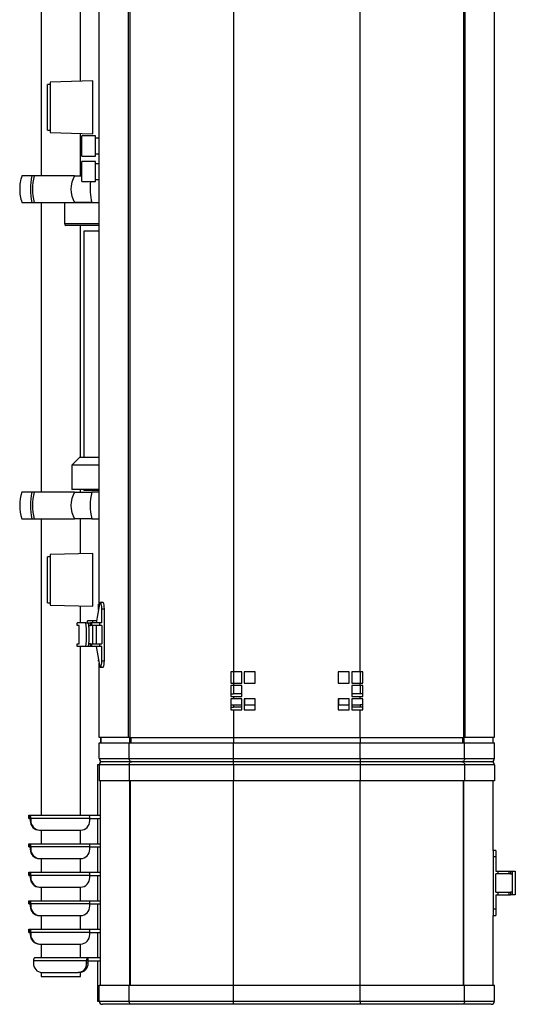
# Model space of a CAD drawing. Header units: millimetres. Extents: x 22 to 1954, y -1449 to 528.
# Tile 1 of 16: x 108 to 422, y -1449 to -826. Entities that reach past the tile are written whole.
import ezdxf

# ---------------------------------------------------------------- set-up
doc = ezdxf.new("R2010")
doc.units = ezdxf.units.MM

msp = doc.modelspace()

# ---------------------------------------------------------------- linework, layer by layer
at = {"color": 7, "linetype": 'Continuous', "lineweight": 25}
for p, q in [((121.66, -677.17), (121.66, -924.67)), ((177.11, -1279.92), (177.11, -714.92)), ((177.76, -714.92), (177.76, -1279.92)), ((243.46, -714.92), (243.46, -1238.42)), ((323.46, -714.92), (323.46, -1238.42)), ((389.15, -1279.92), (389.15, -714.92)), ((389.8, -714.92), (389.8, -1279.92)), ((408.44, -714.92), (408.44, -1279.92)), ((146.66, -864.91), (146.66, -787.42)), ((158.47, -1196.92), (158.47, -797.92)), ((154.45, -864.71), (127.45, -865.42)), ((154.45, -882.86), (154.45, -864.71)), ((127.45, -866.92), (125.75, -866.92)), ((125.75, -882.67), (125.75, -866.92)), ((127.45, -865.42), (127.45, -897.42)), ((125.75, -895.92), (125.75, -882.67)), ((154.45, -898.13), (154.45, -882.86)), ((125.75, -895.92), (127.45, -895.92)), ((127.45, -897.42), (154.45, -898.13)), ((146.66, -924.67), (146.66, -897.92)), ((156.03, -899.52), (147.53, -899.52)), ((147.53, -912.22), (147.53, -899.52)), ((156.03, -912.22), (156.03, -899.52)), ((158.47, -900.87), (156.03, -900.87)), ((147.53, -912.22), (156.03, -912.22)), ((156.03, -910.87), (158.47, -910.87)), ((156.03, -915.72), (147.53, -915.72)), ((147.53, -928.42), (147.53, -915.72)), ((156.03, -928.42), (156.03, -915.72)), ((158.47, -917.07), (156.03, -917.07)), ((115.94, -924.67), (109.59, -924.67)), ((117.34, -924.67), (115.94, -924.67)), ((142.91, -924.67), (117.34, -924.67)), ((142.91, -924.67), (147.53, -924.67)), ((156.03, -927.07), (158.47, -927.07)), ((147.53, -928.42), (156.03, -928.42)), ((109.59, -941.67), (115.94, -941.67)), ((115.94, -941.67), (117.34, -941.67)), ((117.34, -941.67), (142.91, -941.67)), ((121.66, -941.67), (121.66, -1124.67)), ((136.51, -941.87), (136.51, -954.87)), ((158.47, -941.87), (136.51, -941.87)), ((137.84, -941.87), (137.84, -941.67)), ((153.74, -941.67), (142.91, -941.67)), ((153.74, -941.67), (158.47, -941.67)), ((158.47, -956.07), (137.37, -956.07)), ((146.66, -1102.67), (146.66, -956.07)), ((148.7, -959.67), (148.7, -1102.67)), ((158.47, -959.67), (148.7, -959.67)), ((146.2, -1102.67), (141.2, -1107.67)), ((141.2, -1107.67), (141.2, -1123.17)), ((158.47, -1107.67), (141.2, -1107.67)), ((146.2, -1102.67), (158.47, -1102.67)), ((115.94, -1124.67), (109.59, -1124.67)), ((117.34, -1124.67), (115.94, -1124.67)), ((142.91, -1124.67), (117.34, -1124.67)), ((158.47, -1123.17), (141.2, -1123.17)), ((142.91, -1124.67), (153.74, -1124.67)), ((146.66, -1124.67), (146.66, -1123.17)), ((148.7, -1123.17), (148.7, -1123.67)), ((158.47, -1123.67), (148.7, -1123.67)), ((158.47, -1124.67), (153.74, -1124.67)), ((109.59, -1141.67), (115.94, -1141.67)), ((115.94, -1141.67), (117.34, -1141.67)), ((117.34, -1141.67), (142.91, -1141.67)), ((121.66, -1141.67), (121.66, -1329.07)), ((153.74, -1141.67), (142.91, -1141.67)), ((146.66, -1163.67), (146.66, -1141.67)), ((153.74, -1141.67), (158.47, -1141.67)), ((154.45, -1163.46), (127.45, -1164.17)), ((127.45, -1164.17), (127.45, -1180.17)), ((154.45, -1196.88), (154.45, -1163.46)), ((127.45, -1165.67), (125.75, -1165.67)), ((125.75, -1194.67), (125.75, -1165.67)), ((127.45, -1180.17), (127.45, -1196.17)), ((125.75, -1194.67), (127.45, -1194.67)), ((160.95, -1194.42), (159.29, -1194.42)), ((127.45, -1196.17), (154.45, -1196.88)), ((146.66, -1207.42), (146.66, -1196.67)), ((158.71, -1195.67), (156.5, -1207.42)), ((158.05, -1195.67), (158.47, -1195.67)), ((158.05, -1199.17), (158.05, -1195.67)), ((160.08, -1207.42), (160.08, -1198.42)), ((160.08, -1198.42), (161.75, -1198.42)), ((161.75, -1231.42), (161.75, -1198.42)), ((144.45, -1209.12), (144.45, -1207.42)), ((150.01, -1207.42), (144.45, -1207.42)), ((150.01, -1207.42), (151.68, -1207.42)), ((151.07, -1207.42), (151.07, -1206.17)), ((154.43, -1206.17), (151.07, -1206.17)), ((151.68, -1207.42), (152.95, -1207.42)), ((152.95, -1209.12), (152.95, -1207.42)), ((153.75, -1207.42), (152.95, -1207.42)), ((153.75, -1209.12), (153.75, -1207.42)), ((158.81, -1207.42), (153.75, -1207.42)), ((156.74, -1206.17), (154.43, -1206.17)), ((158.81, -1209.12), (158.81, -1207.42)), ((160.08, -1207.42), (158.81, -1207.42)), ((145.84, -1209.12), (144.45, -1209.12)), ((145.84, -1220.72), (145.84, -1209.12)), ((151.89, -1209.12), (152.95, -1209.12)), ((153.75, -1209.12), (152.95, -1209.12)), ((158.81, -1209.12), (153.75, -1209.12)), ((156.5, -1209.12), (156.5, -1220.72)), ((160.08, -1209.12), (158.81, -1209.12)), ((160.08, -1209.12), (160.08, -1220.72)), ((144.45, -1222.42), (144.45, -1220.72)), ((144.45, -1220.72), (145.84, -1220.72)), ((150.01, -1222.42), (144.45, -1222.42)), ((146.66, -1329.07), (146.66, -1222.42)), ((151.68, -1222.42), (150.01, -1222.42)), ((152.95, -1222.42), (151.68, -1222.42)), ((152.95, -1220.72), (151.89, -1220.72)), ((152.95, -1222.42), (152.95, -1220.72)), ((152.95, -1220.72), (153.75, -1220.72)), ((153.75, -1222.42), (152.95, -1222.42)), ((153.75, -1222.42), (153.75, -1220.72)), ((153.75, -1220.72), (158.81, -1220.72)), ((158.81, -1222.42), (153.75, -1222.42)), ((156.5, -1222.42), (158.71, -1234.16)), ((158.81, -1222.42), (158.81, -1220.72)), ((158.81, -1220.72), (160.08, -1220.72)), ((160.08, -1222.42), (158.81, -1222.42)), ((160.08, -1231.42), (160.08, -1222.42)), ((158.05, -1231.67), (158.05, -1230.67)), ((158.24, -1231.67), (158.05, -1231.67)), ((160.08, -1231.42), (161.75, -1231.42)), ((158.47, -1279.92), (158.47, -1232.92)), ((159.29, -1235.42), (160.95, -1235.42)), ((243.46, -1238.42), (241.69, -1238.42)), ((241.69, -1238.42), (241.69, -1245.42)), ((241.71, -1238.42), (241.71, -1245.42)), ((248.71, -1238.42), (243.46, -1238.42)), ((248.71, -1245.42), (248.71, -1238.42)), ((257.21, -1238.42), (250.21, -1238.42)), ((250.21, -1238.42), (250.21, -1245.42)), ((257.21, -1245.42), (257.21, -1238.42)), ((316.71, -1238.42), (309.71, -1238.42)), ((309.71, -1238.42), (309.71, -1245.42)), ((316.71, -1245.42), (316.71, -1238.42)), ((323.46, -1238.42), (318.21, -1238.42)), ((318.21, -1238.42), (318.21, -1245.42)), ((325.22, -1238.42), (323.46, -1238.42)), ((325.21, -1245.42), (325.21, -1238.42)), ((325.22, -1245.42), (325.22, -1238.42)), ((241.69, -1245.42), (243.46, -1245.42)), ((243.46, -1246.92), (241.69, -1246.92)), ((241.69, -1246.92), (241.69, -1253.92)), ((241.71, -1246.92), (241.71, -1253.92)), ((243.46, -1245.42), (243.46, -1246.92)), ((243.46, -1245.42), (248.71, -1245.42)), ((248.71, -1246.92), (243.46, -1246.92)), ((248.71, -1253.92), (248.71, -1246.92)), ((250.21, -1245.42), (257.21, -1245.42)), ((309.71, -1245.42), (316.71, -1245.42)), ((318.21, -1245.42), (323.46, -1245.42)), ((323.46, -1246.92), (318.21, -1246.92)), ((318.21, -1246.92), (318.21, -1253.92)), ((323.46, -1245.42), (323.46, -1246.92)), ((323.46, -1245.42), (325.22, -1245.42)), ((325.22, -1246.92), (323.46, -1246.92)), ((325.21, -1253.92), (325.21, -1246.92)), ((325.22, -1253.92), (325.22, -1246.92)), ((241.69, -1253.92), (243.46, -1253.92)), ((243.46, -1255.42), (241.69, -1255.42)), ((241.69, -1255.42), (241.69, -1262.42)), ((241.71, -1255.42), (241.71, -1262.42)), ((241.8, -1252.17), (243.55, -1252.17)), ((243.46, -1253.92), (243.46, -1255.42)), ((243.46, -1253.92), (248.71, -1253.92)), ((248.71, -1255.42), (243.46, -1255.42)), ((248.71, -1252.17), (243.55, -1252.17)), ((248.71, -1262.42), (248.71, -1255.42)), ((257.21, -1255.42), (250.21, -1255.42)), ((250.21, -1255.42), (250.21, -1262.42)), ((250.3, -1255.42), (250.3, -1259.17)), ((257.21, -1262.42), (257.21, -1255.42)), ((316.71, -1255.42), (309.71, -1255.42)), ((309.71, -1255.42), (309.71, -1262.42)), ((309.8, -1255.42), (309.8, -1259.17)), ((316.71, -1262.42), (316.71, -1255.42)), ((318.21, -1253.92), (323.46, -1253.92)), ((323.46, -1255.42), (318.21, -1255.42)), ((318.21, -1255.42), (318.21, -1262.42)), ((323.55, -1252.17), (318.3, -1252.17)), ((318.3, -1252.17), (318.3, -1253.92)), ((318.3, -1255.42), (318.3, -1259.17)), ((323.46, -1253.92), (323.46, -1255.42)), ((323.46, -1253.92), (325.22, -1253.92)), ((325.22, -1255.42), (323.46, -1255.42)), ((325.3, -1252.17), (323.55, -1252.17)), ((325.21, -1262.42), (325.21, -1255.42)), ((325.22, -1262.42), (325.22, -1255.42)), ((241.69, -1262.42), (243.46, -1262.42)), ((241.8, -1259.17), (243.55, -1259.17)), ((241.8, -1260.67), (243.55, -1260.67)), ((243.46, -1262.42), (243.46, -1279.92)), ((243.46, -1262.42), (248.71, -1262.42)), ((243.55, -1259.17), (243.55, -1260.67)), ((243.55, -1259.17), (248.71, -1259.17)), ((248.71, -1260.67), (243.55, -1260.67)), ((250.21, -1262.42), (257.21, -1262.42)), ((250.3, -1259.17), (257.21, -1259.17)), ((309.71, -1262.42), (316.71, -1262.42)), ((309.8, -1259.17), (316.71, -1259.17)), ((318.21, -1262.42), (323.46, -1262.42)), ((318.3, -1259.17), (323.55, -1259.17)), ((323.55, -1260.67), (318.3, -1260.67)), ((318.3, -1260.67), (318.3, -1262.42)), ((323.46, -1262.42), (323.46, -1279.92)), ((323.46, -1262.42), (325.22, -1262.42)), ((323.55, -1259.17), (323.55, -1260.67)), ((325.3, -1259.17), (323.55, -1259.17)), ((325.3, -1260.67), (323.55, -1260.67)), ((177.11, -1279.92), (158.47, -1279.92)), ((159.55, -1283.17), (159.55, -1279.92)), ((159.55, -1279.92), (159.55, -1283.17)), ((177.76, -1279.92), (177.11, -1279.92)), ((177.76, -1279.92), (243.46, -1279.92)), ((243.46, -1279.92), (323.46, -1279.92)), ((323.46, -1279.92), (389.15, -1279.92)), ((389.8, -1279.92), (389.15, -1279.92)), ((408.44, -1279.92), (389.8, -1279.92)), ((407.55, -1279.92), (407.55, -1283.17)), ((407.55, -1279.92), (407.55, -1283.17)), ((158.55, -1293.17), (158.55, -1283.17)), ((158.55, -1283.17), (177.45, -1283.17)), ((177.45, -1293.17), (177.45, -1283.17)), ((177.45, -1283.17), (243.55, -1283.17)), ((243.55, -1293.17), (243.55, -1283.17)), ((243.55, -1283.17), (323.55, -1283.17)), ((323.55, -1293.17), (323.55, -1283.17)), ((323.55, -1283.17), (389.65, -1283.17)), ((389.65, -1293.17), (389.65, -1283.17)), ((389.65, -1283.17), (408.55, -1283.17)), ((408.55, -1293.17), (408.55, -1283.17)), ((158.55, -1293.17), (177.45, -1293.17)), ((177.45, -1293.17), (243.55, -1293.17)), ((243.55, -1295.17), (243.55, -1293.17)), ((243.55, -1293.17), (323.55, -1293.17)), ((323.55, -1293.17), (389.65, -1293.17)), ((323.55, -1293.17), (323.55, -1295.17)), ((389.65, -1293.17), (408.55, -1293.17)), ((157.55, -1329.07), (157.55, -1296.87)), ((157.55, -1296.87), (158.57, -1296.87)), ((177.45, -1297.17), (158.55, -1297.17)), ((158.55, -1297.17), (158.55, -1307.17)), ((178.91, -1295.17), (160.55, -1295.17)), ((243.55, -1297.17), (177.45, -1297.17)), ((177.45, -1297.17), (177.45, -1307.17)), ((243.55, -1295.17), (178.91, -1295.17)), ((323.55, -1295.17), (243.55, -1295.17)), ((243.55, -1297.17), (243.55, -1295.17)), ((243.55, -1297.17), (243.55, -1307.17)), ((323.55, -1297.17), (243.55, -1297.17)), ((388.19, -1295.17), (323.55, -1295.17)), ((323.55, -1295.17), (323.55, -1297.17)), ((389.65, -1297.17), (323.55, -1297.17)), ((323.55, -1297.17), (323.55, -1307.17)), ((406.55, -1295.17), (388.19, -1295.17)), ((389.65, -1297.17), (389.65, -1307.17)), ((408.55, -1297.17), (389.65, -1297.17)), ((408.55, -1297.17), (408.55, -1307.17)), ((177.45, -1307.17), (158.55, -1307.17)), ((159.35, -1436.57), (159.35, -1307.17)), ((243.55, -1307.17), (177.45, -1307.17)), ((323.55, -1307.17), (243.55, -1307.17)), ((389.65, -1307.17), (323.55, -1307.17)), ((408.55, -1307.17), (389.65, -1307.17)), ((407.75, -1351.37), (407.75, -1307.17)), ((113.95, -1329.07), (113.95, -1331.07)), ((113.95, -1329.07), (114.06, -1329.07)), ((113.95, -1331.07), (114.06, -1331.07)), ((114.06, -1331.07), (114.06, -1329.07)), ((114.06, -1329.07), (114.82, -1329.07)), ((114.06, -1331.07), (114.82, -1331.07)), ((114.82, -1331.07), (114.82, -1329.07)), ((114.82, -1329.07), (152.13, -1329.07)), ((114.82, -1331.07), (115.2, -1331.07)), ((114.82, -1331.07), (114.82, -1332.47)), ((115.2, -1331.07), (115.2, -1332.47)), ((152.51, -1331.07), (115.2, -1331.07)), ((152.13, -1329.07), (159.35, -1329.07)), ((152.51, -1332.47), (152.51, -1331.07)), ((152.51, -1331.07), (159.35, -1331.07)), ((157.55, -1347.07), (157.55, -1331.07)), ((114.82, -1332.47), (115.2, -1332.47)), ((120.71, -1338.47), (121.09, -1338.47)), ((121.09, -1338.47), (146.62, -1338.47)), ((121.66, -1338.47), (121.66, -1347.07)), ((146.66, -1347.07), (146.66, -1338.47)), ((113.95, -1347.07), (113.95, -1349.07)), ((113.95, -1347.07), (114.06, -1347.07)), ((113.95, -1349.07), (114.06, -1349.07)), ((114.06, -1349.07), (114.06, -1347.07)), ((114.06, -1347.07), (114.82, -1347.07)), ((114.06, -1349.07), (114.82, -1349.07)), ((114.82, -1349.07), (114.82, -1347.07)), ((114.82, -1347.07), (152.13, -1347.07)), ((114.82, -1349.07), (115.2, -1349.07)), ((114.82, -1349.07), (114.82, -1350.47)), ((114.82, -1350.47), (115.2, -1350.47)), ((115.2, -1349.07), (115.2, -1350.47)), ((152.51, -1349.07), (115.2, -1349.07)), ((152.13, -1347.07), (159.35, -1347.07)), ((152.51, -1350.47), (152.51, -1349.07)), ((152.51, -1349.07), (159.35, -1349.07)), ((157.55, -1365.07), (157.55, -1349.07)), ((120.71, -1356.47), (121.09, -1356.47)), ((121.09, -1356.47), (146.62, -1356.47)), ((121.66, -1356.47), (121.66, -1365.07)), ((146.66, -1365.07), (146.66, -1356.47)), ((409.45, -1351.37), (407.75, -1351.37)), ((407.75, -1351.37), (407.75, -1355.37)), ((409.45, -1355.37), (407.75, -1355.37)), ((407.75, -1355.37), (407.75, -1388.37)), ((409.45, -1351.37), (409.45, -1355.37)), ((409.45, -1355.37), (409.45, -1364.37)), ((113.95, -1365.07), (113.95, -1367.07)), ((113.95, -1365.07), (114.06, -1365.07)), ((113.95, -1367.07), (114.06, -1367.07)), ((114.06, -1367.07), (114.06, -1365.07)), ((114.06, -1365.07), (114.82, -1365.07)), ((114.06, -1367.07), (114.82, -1367.07)), ((114.82, -1365.07), (152.13, -1365.07)), ((114.82, -1367.07), (114.82, -1365.07)), ((114.82, -1367.07), (115.2, -1367.07)), ((114.82, -1367.07), (114.82, -1368.47)), ((114.82, -1368.47), (115.2, -1368.47)), ((152.51, -1367.07), (115.2, -1367.07)), ((115.2, -1367.07), (115.2, -1368.47)), ((152.13, -1365.07), (159.35, -1365.07)), ((152.51, -1368.47), (152.51, -1367.07)), ((152.51, -1367.07), (159.35, -1367.07)), ((157.55, -1383.07), (157.55, -1367.07)), ((409.45, -1364.37), (410.75, -1364.37)), ((409.45, -1377.67), (409.45, -1366.07)), ((410.75, -1366.07), (409.45, -1366.07)), ((410.75, -1364.37), (410.75, -1366.07)), ((410.75, -1364.37), (417.75, -1364.37)), ((417.75, -1366.07), (410.75, -1366.07)), ((417.75, -1364.37), (417.75, -1366.07)), ((417.75, -1364.37), (418.75, -1364.37)), ((418.75, -1366.07), (417.75, -1366.07)), ((418.75, -1364.37), (418.75, -1366.07)), ((418.75, -1364.37), (420.05, -1364.37)), ((418.75, -1366.07), (420.05, -1366.07)), ((420.05, -1364.37), (421.75, -1364.37)), ((420.05, -1379.37), (420.05, -1364.37)), ((421.75, -1364.37), (421.75, -1379.37)), ((120.71, -1374.47), (121.09, -1374.47)), ((121.09, -1374.47), (146.62, -1374.47)), ((121.66, -1374.47), (121.66, -1383.07)), ((146.66, -1383.07), (146.66, -1374.47)), ((409.45, -1377.67), (410.75, -1377.67)), ((409.45, -1379.37), (409.45, -1388.37)), ((409.45, -1379.37), (410.75, -1379.37)), ((410.75, -1377.67), (410.75, -1379.37)), ((410.75, -1377.67), (417.75, -1377.67)), ((410.75, -1379.37), (417.75, -1379.37)), ((417.75, -1377.67), (417.75, -1379.37)), ((417.75, -1377.67), (418.75, -1377.67)), ((417.75, -1379.37), (418.75, -1379.37)), ((418.75, -1377.67), (418.75, -1379.37)), ((420.05, -1377.67), (418.75, -1377.67)), ((420.05, -1379.37), (418.75, -1379.37)), ((421.75, -1379.37), (420.05, -1379.37)), ((113.95, -1383.07), (113.95, -1385.07)), ((113.95, -1383.07), (114.06, -1383.07)), ((113.95, -1385.07), (114.06, -1385.07)), ((114.06, -1385.07), (114.06, -1383.07)), ((114.06, -1383.07), (114.82, -1383.07)), ((114.06, -1385.07), (114.82, -1385.07)), ((114.82, -1385.07), (114.82, -1383.07)), ((114.82, -1383.07), (152.13, -1383.07)), ((114.82, -1385.07), (115.2, -1385.07)), ((114.82, -1385.07), (114.82, -1386.47)), ((114.82, -1386.47), (115.2, -1386.47)), ((152.51, -1385.07), (115.2, -1385.07)), ((115.2, -1385.07), (115.2, -1386.47)), ((152.13, -1383.07), (159.35, -1383.07)), ((152.51, -1386.47), (152.51, -1385.07)), ((152.51, -1385.07), (159.35, -1385.07)), ((157.55, -1401.07), (157.55, -1385.07)), ((120.71, -1392.47), (121.09, -1392.47)), ((121.09, -1392.47), (146.62, -1392.47)), ((121.66, -1392.47), (121.66, -1401.07)), ((146.66, -1401.07), (146.66, -1392.47)), ((409.45, -1388.37), (407.75, -1388.37)), ((407.75, -1388.37), (407.75, -1392.37)), ((407.75, -1392.37), (409.45, -1392.37)), ((407.75, -1436.57), (407.75, -1392.37)), ((409.45, -1388.37), (409.45, -1392.37)), ((113.95, -1401.07), (113.95, -1403.07)), ((113.95, -1401.07), (114.06, -1401.07)), ((113.95, -1403.07), (114.06, -1403.07)), ((114.06, -1403.07), (114.06, -1401.07)), ((114.06, -1401.07), (114.82, -1401.07)), ((114.06, -1403.07), (114.82, -1403.07)), ((114.82, -1401.07), (152.13, -1401.07)), ((114.82, -1403.07), (114.82, -1401.07)), ((114.82, -1403.07), (114.82, -1404.47)), ((114.82, -1403.07), (115.2, -1403.07)), ((114.82, -1404.47), (115.2, -1404.47)), ((115.2, -1403.07), (115.2, -1404.47)), ((152.51, -1403.07), (115.2, -1403.07)), ((152.13, -1401.07), (159.35, -1401.07)), ((152.51, -1404.47), (152.51, -1403.07)), ((152.51, -1403.07), (159.35, -1403.07)), ((157.55, -1419.07), (157.55, -1403.07)), ((120.71, -1410.47), (121.09, -1410.47)), ((121.09, -1410.47), (146.62, -1410.47)), ((121.66, -1410.47), (121.66, -1419.07)), ((146.66, -1419.07), (146.66, -1410.47)), ((117.79, -1419.07), (151.45, -1419.07)), ((151.45, -1421.07), (151.45, -1419.07)), ((151.45, -1419.07), (159.35, -1419.07)), ((150.52, -1421.07), (116.87, -1421.07)), ((116.87, -1421.07), (116.87, -1422.47)), ((151.45, -1421.07), (150.52, -1421.07)), ((150.52, -1422.47), (150.52, -1421.07)), ((151.45, -1422.47), (150.52, -1422.47)), ((151.45, -1421.07), (159.35, -1421.07)), ((151.45, -1422.47), (151.45, -1421.07)), ((157.55, -1446.87), (157.55, -1421.07)), ((121.66, -1428.44), (121.66, -1430.97)), ((121.66, -1430.97), (146.66, -1430.97)), ((122.18, -1428.47), (145.21, -1428.47)), ((146.14, -1428.47), (145.21, -1428.47)), ((146.66, -1430.97), (146.66, -1428.44)), ((158.55, -1446.57), (158.55, -1436.57)), ((158.55, -1436.57), (177.45, -1436.57)), ((177.45, -1446.57), (177.45, -1436.57)), ((177.45, -1436.57), (243.55, -1436.57)), ((243.55, -1446.57), (243.55, -1436.57)), ((243.55, -1436.57), (323.55, -1436.57)), ((323.55, -1446.57), (323.55, -1436.57)), ((323.55, -1436.57), (389.65, -1436.57)), ((389.65, -1446.57), (389.65, -1436.57)), ((389.65, -1436.57), (408.55, -1436.57)), ((408.55, -1446.57), (408.55, -1436.57)), ((158.57, -1446.87), (157.55, -1446.87)), ((158.55, -1446.57), (177.45, -1446.57)), ((178.91, -1448.57), (160.55, -1448.57)), ((177.45, -1446.57), (243.55, -1446.57)), ((243.55, -1448.57), (178.91, -1448.57)), ((243.55, -1448.57), (243.55, -1446.57)), ((243.55, -1446.57), (323.55, -1446.57)), ((323.55, -1448.57), (243.55, -1448.57)), ((323.55, -1446.57), (389.65, -1446.57)), ((323.55, -1446.57), (323.55, -1448.57)), ((388.19, -1448.57), (323.55, -1448.57)), ((406.55, -1448.57), (388.19, -1448.57)), ((389.65, -1446.57), (408.55, -1446.57))]:
    msp.add_line(p, q, dxfattribs=at)
at = {"color": 8, "linetype": 'Continuous', "lineweight": 25}
for p, q in [((136.51, -954.87), (158.47, -954.87)), ((154.43, -1207.42), (154.43, -1206.17)), ((154.43, -1220.72), (154.43, -1209.12)), ((243.55, -1238.42), (243.55, -1245.42)), ((323.55, -1238.42), (323.55, -1245.42)), ((243.55, -1246.92), (243.55, -1252.17)), ((323.55, -1246.92), (323.55, -1252.17)), ((177.93, -1283.17), (177.93, -1279.92)), ((178.59, -1279.92), (178.59, -1283.17)), ((243.55, -1279.92), (243.55, -1283.17)), ((323.55, -1279.92), (323.55, -1283.17)), ((388.52, -1283.17), (388.52, -1279.92)), ((389.17, -1279.92), (389.17, -1283.17)), ((177.91, -1436.57), (177.91, -1307.17)), ((178.24, -1436.57), (178.24, -1307.17)), ((243.55, -1436.57), (243.55, -1307.17)), ((323.55, -1436.57), (323.55, -1307.17)), ((388.86, -1436.57), (388.86, -1307.17)), ((389.19, -1436.57), (389.19, -1307.17))]:
    msp.add_line(p, q, dxfattribs=at)
at = {"color": 7, "linetype": 'Continuous', "lineweight": 25, "flags": 128}
for points in [[(160.08, -1198.42), (160.05, -1197.24), (159.94, -1196.17), (159.78, -1195.3), (159.58, -1194.7), (159.35, -1194.43), (159.11, -1194.51), (158.89, -1194.94), (158.71, -1195.67)], [(161.75, -1198.42), (161.71, -1197.24), (161.61, -1196.17), (161.45, -1195.3), (161.25, -1194.7), (161.02, -1194.43), (160.95, -1194.42)], [(158.71, -1234.16), (158.89, -1234.9), (159.11, -1235.32), (159.35, -1235.41), (159.58, -1235.14), (159.78, -1234.54), (159.94, -1233.66), (160.05, -1232.59), (160.08, -1231.42)], [(160.95, -1235.42), (161.02, -1235.41), (161.25, -1235.14), (161.45, -1234.54), (161.61, -1233.66), (161.71, -1232.59), (161.75, -1231.42)], [(117.79, -1419.07), (117.61, -1419.11), (117.44, -1419.22), (117.28, -1419.41), (117.14, -1419.65), (117.02, -1419.96), (116.94, -1420.3), (116.88, -1420.68), (116.87, -1421.07)], [(150.52, -1421.07), (150.54, -1420.68), (150.59, -1420.3), (150.68, -1419.96), (150.8, -1419.65), (150.94, -1419.41), (151.1, -1419.22), (151.27, -1419.11), (151.45, -1419.07)]]:
    msp.add_lwpolyline(points, dxfattribs=at)
at = {"color": 7, "linetype": 'Continuous', "lineweight": 25}
for centre, radius, start, end in [((134.16, -933.17), 26, 160.91788, 180), ((150.74, -933.17), 35.83, 166.2755, 193.7245), ((152.14, -933.17), 35.83, 166.2755, 193.7245), ((157.59, -933.17), 16.96, 149.92862, 210.07138), ((134.16, -933.17), 26, 180, 199.08212), ((188.61, -933.16), 35.89, 172.40349, 193.70905), ((137.58, -955.02), 1.07, 172.11551, 258.92404), ((134.16, -1133.17), 26, 160.91788, 199.08212), ((150.74, -1133.17), 35.83, 166.27555, 193.72445), ((152.14, -1133.17), 35.83, 166.27555, 193.72445), ((157.59, -1133.17), 16.96, 149.92877, 210.07123), ((188.58, -1133.17), 35.85, 166.28627, 193.71373), ((94.7, -1214.92), 55.82, 352.27888, 7.72112), ((96.36, -1214.92), 55.82, 352.27888, 7.72112), ((160.55, -1293.17), 2, 180, 270), ((406.55, -1293.17), 2, 270, 0), ((160.55, -1297.17), 2, 90, 180), ((406.55, -1297.17), 2, 0, 90), ((112.28, -1330.59), 2.96, 350.6206, 30.88314), ((149.59, -1330.59), 2.96, 350.62022, 30.88352), ((120.77, -1332.52), 5.95, 179.47924, 269.46876), ((121.15, -1332.52), 5.95, 179.47947, 269.46868), ((146.56, -1332.52), 5.95, 270.53118, 0.52082), ((112.28, -1348.59), 2.96, 350.62112, 30.88325), ((120.77, -1350.52), 5.95, 179.47924, 269.46876), ((121.15, -1350.52), 5.95, 179.47947, 269.46868), ((146.56, -1350.52), 5.95, 270.53118, 0.52082), ((149.59, -1348.59), 2.96, 350.62074, 30.88363), ((112.28, -1366.59), 2.96, 350.62112, 30.88325), ((120.77, -1368.52), 5.95, 179.47868, 269.46875), ((121.15, -1368.52), 5.95, 179.4789, 269.46867), ((146.56, -1368.52), 5.95, 270.53119, 0.52138), ((149.59, -1366.59), 2.96, 350.62074, 30.88363), ((112.28, -1384.59), 2.96, 350.62049, 30.88388), ((120.77, -1386.52), 5.95, 179.47891, 269.46852), ((121.15, -1386.52), 5.95, 179.47914, 269.46843), ((146.56, -1386.52), 5.95, 270.53142, 0.52115), ((149.59, -1384.59), 2.96, 350.62011, 30.88426), ((112.28, -1402.59), 2.96, 350.61969, 30.88468), ((120.77, -1404.52), 5.95, 179.47834, 269.46966), ((121.15, -1404.52), 5.95, 179.47857, 269.46958), ((146.56, -1404.52), 5.95, 270.53028, 0.52172), ((149.59, -1402.59), 2.96, 350.61931, 30.88506), ((122.55, -1422.79), 5.69, 176.74197, 266.32211), ((144.84, -1422.79), 5.69, 273.67783, 3.25809), ((145.77, -1422.79), 5.69, 273.67805, 3.25787), ((160.55, -1446.57), 2, 180, 270), ((406.55, -1446.57), 2, 270, 0)]:
    msp.add_arc(centre, radius, start, end, dxfattribs=at)
for points, knots in [([(178.91, -1295.17), (178.72, -1295.14), (178.34, -1295.08), (177.86, -1294.62), (177.59, -1294.06), (177.47, -1293.56), (177.46, -1293.3), (177.45, -1293.17)], [0, 0, 0, 0, 0.252818, 0.5037662, 0.7521574, 0.8762085, 1, 1, 1, 1]), ([(389.65, -1293.17), (389.64, -1293.3), (389.63, -1293.56), (389.52, -1294.06), (389.25, -1294.62), (388.76, -1295.08), (388.38, -1295.14), (388.19, -1295.17)], [0, 0, 0, 0, 0.123791, 0.247844, 0.496234, 0.747182, 1, 1, 1, 1]), ([(177.45, -1297.17), (177.46, -1297.04), (177.47, -1296.78), (177.59, -1296.27), (177.86, -1295.72), (178.34, -1295.26), (178.72, -1295.2), (178.91, -1295.17)], [0, 0, 0, 0, 0.1237902, 0.2478433, 0.4962324, 0.7471796, 1, 1, 1, 1]), ([(388.19, -1295.17), (388.38, -1295.2), (388.76, -1295.26), (389.25, -1295.72), (389.52, -1296.27), (389.63, -1296.78), (389.64, -1297.04), (389.65, -1297.17)], [0, 0, 0, 0, 0.252821, 0.503768, 0.752158, 0.876209, 1, 1, 1, 1]), ([(178.91, -1448.57), (178.72, -1448.54), (178.34, -1448.48), (177.86, -1448.02), (177.59, -1447.46), (177.47, -1446.96), (177.46, -1446.7), (177.45, -1446.57)], [0, 0, 0, 0, 0.25282, 0.50378, 0.752173, 0.876208, 1, 1, 1, 1]), ([(389.65, -1446.57), (389.64, -1446.7), (389.63, -1446.96), (389.52, -1447.46), (389.25, -1448.02), (388.76, -1448.48), (388.38, -1448.54), (388.19, -1448.57)], [0, 0, 0, 0, 0.1237916, 0.2478281, 0.4962201, 0.7471803, 1, 1, 1, 1])]:
    msp.add_open_spline(points, degree=3, knots=knots, dxfattribs=at)

doc.saveas('drawing.dxf')
